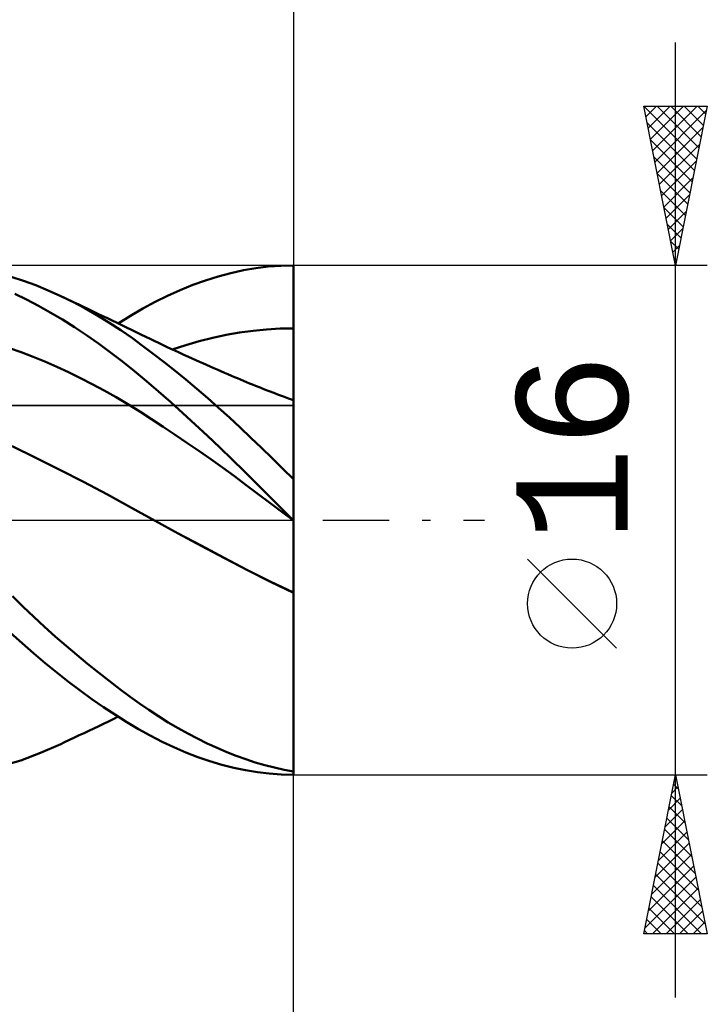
# Model space of a CAD drawing. Header units: millimetres. Extents: x -65 to 113, y -43 to 45.
# Tile 5 of 7: x 51 to 73, y -15 to 16. Entities that reach past the tile are written whole.
import ezdxf
from ezdxf.enums import TextEntityAlignment as Align

# ---------------------------------------------------------------- set-up
doc = ezdxf.new("R2010")
doc.units = ezdxf.units.MM
doc.header["$LTSCALE"] = 5.2
doc.linetypes.add('LONGDASH_DASH', pattern=[0.85, 0.4, -0.2, 0.05, -0.2])
for name, color, linetype in [('1', 4, 'CONTINUOUS'), ('2', 7, 'CONTINUOUS'), ('4', 2, 'LONGDASH_DASH'), ('CUT', 1, 'CONTINUOUS'), ('NOCUT', 7, 'CONTINUOUS'), ('SK2', 7, 'CONTINUOUS'), ('SK4', 2, 'LONGDASH_DASH')]:
    doc.layers.add(name, color=color, linetype=linetype)
doc.styles.get("Standard").update_dxf_attribs({"font": 'Monospac821 BT'})

msp = doc.modelspace()

# ---------------------------------------------------------------- linework, layer by layer
at = {"layer": '1', "color": 4, "linetype": 'CONTINUOUS', "lineweight": 50}
for p, q in [((57.63, 7.653), (58.027, 7.759)), ((58.027, 7.759), (58.419, 7.846)), ((58.419, 7.846), (58.809, 7.914)), ((58.809, 7.914), (59.204, 7.962)), ((59.204, 7.962), (59.602, 7.991)), ((59.602, 7.991), (60, 8)), ((59.998, 7.149), (60, 7.995)), ((59.999, 7.713), (60, 7.995)), ((60, 7.999), (60, 8)), ((60, 7.998), (60, 7.999)), ((60, 7.997), (60, 7.998)), ((60, 7.997), (60, 7.997)), ((60, 7.996), (60, 7.997)), ((60, 7.995), (60, 7.996)), ((60, 7.995), (60, 7.995)), ((60, 7.713), (60, 7.995)), ((51.515, 7.517), (51.121, 7.645)), ((51.901, 7.375), (51.515, 7.517)), ((56.834, 7.386), (57.233, 7.529)), ((57.233, 7.529), (57.63, 7.653)), ((59.998, 7.149), (59.999, 7.713)), ((60, 7.431), (60, 7.713)), ((60, 7.149), (60, 7.431)), ((52.289, 7.215), (51.901, 7.375)), ((52.679, 7.039), (52.289, 7.215)), ((56.038, 7.047), (56.436, 7.225)), ((56.436, 7.225), (56.834, 7.386)), ((59.997, 6.867), (59.998, 7.149)), ((59.997, 6.867), (59.998, 7.149)), ((60, 6.867), (60, 7.149)), ((51.609, 6.929), (51.239, 7.108)), ((51.979, 6.734), (51.609, 6.929)), ((53.057, 6.853), (52.679, 7.039)), ((52.8, 6.982), (52.679, 7.039)), ((52.95, 6.911), (52.8, 6.982)), ((53.1, 6.84), (52.95, 6.911)), ((53.436, 6.652), (53.057, 6.853)), ((53.25, 6.768), (53.1, 6.84)), ((55.256, 6.642), (55.645, 6.852)), ((55.645, 6.852), (56.038, 7.047)), ((59.997, 6.585), (59.997, 6.867)), ((59.997, 6.585), (59.997, 6.867)), ((60, 6.585), (60, 6.867)), ((52.353, 6.524), (51.979, 6.734)), ((52.731, 6.3), (52.353, 6.524)), ((53.4, 6.697), (53.25, 6.768)), ((53.55, 6.625), (53.4, 6.697)), ((53.814, 6.436), (53.436, 6.652)), ((53.7, 6.554), (53.55, 6.625)), ((53.85, 6.482), (53.7, 6.554)), ((54.87, 6.416), (55.256, 6.642)), ((59.996, 6.303), (59.997, 6.585)), ((59.996, 6.303), (59.997, 6.585)), ((60, 6.303), (60, 6.585)), ((53.11, 6.061), (52.731, 6.3)), ((54.191, 6.206), (53.814, 6.436)), ((54, 6.41), (53.85, 6.482)), ((54.15, 6.338), (54, 6.41)), ((54.3, 6.265), (54.15, 6.338)), ((54.567, 5.962), (54.191, 6.206)), ((54.45, 6.193), (54.3, 6.265)), ((54.6, 6.12), (54.45, 6.193)), ((54.484, 6.176), (54.87, 6.416)), ((59.996, 6.022), (59.996, 6.303)), ((59.996, 6.022), (59.996, 6.303)), ((60, 6.022), (60, 6.303)), ((53.489, 5.809), (53.11, 6.061)), ((54.931, 5.71), (54.567, 5.962)), ((54.75, 6.047), (54.6, 6.12)), ((54.9, 5.974), (54.75, 6.047)), ((55.05, 5.901), (54.9, 5.974)), ((55.2, 5.828), (55.05, 5.901)), ((57.88, 5.815), (58.303, 5.89)), ((58.303, 5.89), (58.726, 5.949)), ((58.726, 5.949), (59.149, 5.99)), ((59.149, 5.99), (59.572, 6.014)), ((59.572, 6.014), (59.996, 6.022)), ((59.995, 5.918), (59.996, 6.022)), ((59.995, 5.961), (59.996, 6.022)), ((59.995, 5.9), (59.995, 5.961)), ((59.995, 5.814), (59.995, 5.918)), ((59.995, 5.84), (59.995, 5.9)), ((59.997, 6.022), (59.996, 6.022)), ((59.996, 6.022), (59.996, 6.022)), ((59.998, 6.022), (59.997, 6.022)), ((59.999, 6.022), (59.998, 6.022)), ((59.999, 6.022), (59.999, 6.022)), ((60, 6.022), (59.999, 6.022)), ((60, 5.918), (60, 6.022)), ((60, 5.814), (60, 5.918)), ((53.868, 5.544), (53.489, 5.809)), ((55.253, 5.477), (54.931, 5.71)), ((55.357, 5.752), (55.2, 5.828)), ((55.488, 5.69), (55.357, 5.752)), ((55.618, 5.628), (55.488, 5.69)), ((55.748, 5.566), (55.618, 5.628)), ((56.61, 5.497), (57.033, 5.619)), ((57.033, 5.619), (57.456, 5.725)), ((57.456, 5.725), (57.88, 5.815)), ((59.994, 5.556), (59.995, 5.66)), ((59.994, 5.508), (59.995, 5.61)), ((59.995, 5.78), (59.995, 5.84)), ((59.995, 5.712), (59.995, 5.814)), ((59.995, 5.72), (59.995, 5.78)), ((59.995, 5.66), (59.995, 5.72)), ((59.995, 5.61), (59.995, 5.712)), ((60, 5.711), (60, 5.814)), ((60, 5.609), (60, 5.711)), ((60, 5.507), (60, 5.609)), ((51.441, 5.272), (51.069, 5.403)), ((51.813, 5.129), (51.441, 5.272)), ((54.246, 5.267), (53.868, 5.544)), ((54.622, 4.977), (54.246, 5.267)), ((55.589, 5.225), (55.253, 5.477)), ((55.879, 5.505), (55.748, 5.566)), ((56.009, 5.444), (55.879, 5.505)), ((56.14, 5.383), (56.009, 5.444)), ((56.27, 5.323), (56.14, 5.383)), ((56.187, 5.361), (56.61, 5.497)), ((56.4, 5.263), (56.27, 5.323)), ((56.55, 5.194), (56.4, 5.263)), ((59.994, 5.454), (59.994, 5.556)), ((59.994, 5.408), (59.994, 5.508)), ((59.994, 5.352), (59.994, 5.454)), ((59.994, 5.309), (59.994, 5.408)), ((59.994, 5.252), (59.994, 5.352)), ((59.994, 5.211), (59.994, 5.309)), ((60, 5.407), (60, 5.507)), ((60, 5.308), (60, 5.407)), ((60, 5.21), (60, 5.308)), ((52.185, 4.977), (51.813, 5.129)), ((52.557, 4.814), (52.185, 4.977)), ((54.997, 4.675), (54.622, 4.977)), ((55.93, 4.962), (55.589, 5.225)), ((56.273, 4.69), (55.93, 4.962)), ((56.7, 5.126), (56.55, 5.194)), ((56.813, 5.075), (56.7, 5.126)), ((56.925, 5.025), (56.813, 5.075)), ((57.038, 4.974), (56.925, 5.025)), ((57.15, 4.924), (57.038, 4.974)), ((59.993, 5.115), (59.994, 5.211)), ((59.993, 5.057), (59.994, 5.154)), ((59.993, 5.021), (59.993, 5.115)), ((59.993, 4.962), (59.993, 5.057)), ((59.993, 4.929), (59.993, 5.021)), ((59.993, 4.87), (59.993, 4.962)), ((59.994, 5.154), (59.994, 5.252)), ((60, 5.114), (60, 5.21)), ((60, 5.019), (60, 5.114)), ((60, 4.927), (60, 5.019)), ((52.929, 4.642), (52.557, 4.814)), ((53.301, 4.46), (52.929, 4.642)), ((55.372, 4.361), (54.997, 4.675)), ((56.616, 4.411), (56.273, 4.69)), ((57.263, 4.874), (57.15, 4.924)), ((57.375, 4.825), (57.263, 4.874)), ((57.488, 4.775), (57.375, 4.825)), ((57.6, 4.726), (57.488, 4.775)), ((57.711, 4.678), (57.6, 4.726)), ((57.822, 4.63), (57.711, 4.678)), ((59.992, 4.668), (59.993, 4.752)), ((59.992, 4.609), (59.993, 4.694)), ((59.992, 4.586), (59.992, 4.668)), ((59.993, 4.839), (59.993, 4.929)), ((59.993, 4.781), (59.993, 4.87)), ((59.993, 4.752), (59.993, 4.839)), ((59.993, 4.694), (59.993, 4.781)), ((60, 4.837), (60, 4.927)), ((60, 4.75), (60, 4.837)), ((60, 4.665), (60, 4.75)), ((60, 4.583), (60, 4.665)), ((53.673, 4.269), (53.301, 4.46)), ((55.751, 4.037), (55.372, 4.361)), ((56.959, 4.123), (56.616, 4.411)), ((57.933, 4.582), (57.822, 4.63)), ((58.044, 4.535), (57.933, 4.582)), ((58.138, 4.494), (58.044, 4.535)), ((58.233, 4.454), (58.138, 4.494)), ((58.327, 4.414), (58.233, 4.454)), ((58.422, 4.374), (58.327, 4.414)), ((58.517, 4.335), (58.422, 4.374)), ((58.611, 4.295), (58.517, 4.335)), ((59.992, 4.528), (59.992, 4.609)), ((59.992, 4.507), (59.992, 4.586)), ((59.992, 4.45), (59.992, 4.528)), ((59.992, 4.431), (59.992, 4.507)), ((59.992, 4.375), (59.992, 4.45)), ((59.992, 4.358), (59.992, 4.431)), ((59.992, 4.303), (59.992, 4.375)), ((59.992, 4.288), (59.992, 4.358)), ((60, 4.504), (60, 4.583)), ((60, 4.428), (60, 4.504)), ((60, 4.355), (60, 4.428)), ((60, 4.285), (60, 4.355)), ((54.045, 4.068), (53.673, 4.269)), ((54.417, 3.858), (54.045, 4.068)), ((56.135, 3.702), (55.751, 4.037)), ((57.302, 3.828), (56.959, 4.123)), ((58.706, 4.256), (58.611, 4.295)), ((58.8, 4.218), (58.706, 4.256)), ((58.943, 4.16), (58.8, 4.218)), ((59.086, 4.104), (58.943, 4.16)), ((59.229, 4.048), (59.086, 4.104)), ((59.372, 3.993), (59.229, 4.048)), ((59.991, 4.112), (59.992, 4.172)), ((59.991, 4.103), (59.992, 4.161)), ((59.991, 4.056), (59.991, 4.112)), ((59.991, 4.048), (59.991, 4.103)), ((59.991, 4.004), (59.991, 4.056)), ((59.991, 3.998), (59.991, 4.048)), ((59.992, 4.236), (59.992, 4.303)), ((59.992, 4.223), (59.992, 4.288)), ((59.992, 4.172), (59.992, 4.236)), ((59.992, 4.161), (59.992, 4.223)), ((60, 4.22), (60, 4.285)), ((60, 4.158), (60, 4.22)), ((60, 4.099), (60, 4.158)), ((60, 4.045), (60, 4.099)), ((60, 3.995), (60, 4.045)), ((54.789, 3.637), (54.417, 3.858)), ((57.643, 3.526), (57.302, 3.828)), ((59.527, 3.935), (59.372, 3.993)), ((59.682, 3.877), (59.527, 3.935)), ((59.837, 3.821), (59.682, 3.877)), ((59.993, 3.766), (59.837, 3.821)), ((59.991, 3.957), (59.991, 4.004)), ((59.991, 3.952), (59.991, 3.998)), ((59.991, 3.913), (59.991, 3.957)), ((59.991, 3.91), (59.991, 3.952)), ((59.991, 3.875), (59.991, 3.913)), ((59.991, 3.872), (59.991, 3.91)), ((59.991, 3.841), (59.991, 3.875)), ((59.991, 3.839), (59.991, 3.872)), ((59.991, 3.811), (59.991, 3.841)), ((59.991, 3.81), (59.991, 3.839)), ((59.991, 3.786), (59.991, 3.811)), ((59.991, 3.786), (59.991, 3.81)), ((59.991, 3.766), (59.991, 3.786)), ((59.991, 3.766), (59.991, 3.786)), ((59.993, 3.756), (59.993, 3.766)), ((59.993, 3.756), (59.993, 3.766)), ((59.994, 3.765), (59.993, 3.766)), ((59.994, 3.729), (59.993, 3.756)), ((59.994, 3.729), (59.993, 3.756)), ((59.995, 3.765), (59.994, 3.765)), ((59.994, 3.683), (59.994, 3.729)), ((59.994, 3.683), (59.994, 3.729)), ((59.996, 3.764), (59.995, 3.765)), ((59.998, 3.764), (59.996, 3.764)), ((59.999, 3.763), (59.998, 3.764)), ((60, 3.763), (59.999, 3.763)), ((60, 3.949), (60, 3.995)), ((60, 3.906), (60, 3.949)), ((60, 3.869), (60, 3.906)), ((60, 3.836), (60, 3.869)), ((60, 3.807), (60, 3.836)), ((60, 3.783), (60, 3.807)), ((60, 3.763), (60, 3.783)), ((60, -8), (60, 3.763)), ((55.161, 3.407), (54.789, 3.637)), ((55.532, 3.17), (55.161, 3.407)), ((56.522, 3.358), (56.135, 3.702)), ((57.982, 3.218), (57.643, 3.526)), ((59.994, 3.619), (59.994, 3.683)), ((59.994, 3.619), (59.994, 3.683)), ((59.995, 3.537), (59.994, 3.619)), ((59.995, 3.537), (59.994, 3.619)), ((59.995, 3.437), (59.995, 3.537)), ((59.995, 3.437), (59.995, 3.537)), ((59.996, 3.32), (59.995, 3.437)), ((59.996, 3.319), (59.995, 3.437)), ((55.904, 2.929), (55.532, 3.17)), ((56.909, 3.005), (56.522, 3.358)), ((58.316, 2.906), (57.982, 3.218)), ((59.996, 3.186), (59.996, 3.32)), ((59.996, 3.185), (59.996, 3.319)), ((59.997, 3.035), (59.996, 3.186)), ((59.997, 3.035), (59.996, 3.185)), ((56.276, 2.682), (55.904, 2.929)), ((57.297, 2.646), (56.909, 3.005)), ((58.65, 2.588), (58.316, 2.906)), ((59.997, 2.868), (59.997, 3.035)), ((59.997, 2.868), (59.997, 3.035)), ((59.998, 2.685), (59.997, 2.868)), ((59.998, 2.685), (59.997, 2.868)), ((56.648, 2.431), (56.276, 2.682)), ((57.683, 2.279), (57.297, 2.646)), ((58.985, 2.266), (58.65, 2.588)), ((59.998, 2.486), (59.998, 2.685)), ((59.998, 2.487), (59.998, 2.685)), ((59.998, 2.274), (59.998, 2.487)), ((59.998, 2.273), (59.998, 2.486)), ((51.899, 1.958), (51.149, 2.321)), ((57.02, 2.175), (56.648, 2.431)), ((57.392, 1.913), (57.02, 2.175)), ((58.068, 1.907), (57.683, 2.279)), ((59.323, 1.94), (58.985, 2.266)), ((59.999, 2.047), (59.998, 2.274)), ((59.999, 2.046), (59.998, 2.273)), ((52.65, 1.582), (51.899, 1.958)), ((57.764, 1.647), (57.392, 1.913)), ((58.449, 1.531), (58.068, 1.907)), ((59.661, 1.611), (59.323, 1.94)), ((59.999, 1.806), (59.999, 2.047)), ((59.999, 1.806), (59.999, 2.046)), ((53.4, 1.196), (52.65, 1.582)), ((58.136, 1.375), (57.764, 1.647)), ((60, 1.281), (59.661, 1.611)), ((60, 1.554), (59.999, 1.806)), ((60, 1.554), (59.999, 1.806)), ((60, 1.289), (60, 1.554)), ((60, 1.289), (60, 1.554)), ((58.508, 1.097), (58.136, 1.375)), ((58.829, 1.152), (58.449, 1.531)), ((54.151, 0.799), (53.4, 1.196)), ((58.88, 0.817), (58.508, 1.097)), ((59.213, 0.769), (58.829, 1.152)), ((54.901, 0.389), (54.151, 0.799)), ((59.252, 0.538), (58.88, 0.817)), ((59.599, 0.384), (59.213, 0.769)), ((55.651, -0.025), (54.901, 0.389)), ((59.624, 0.26), (59.252, 0.538)), ((59.986, 0), (59.599, 0.384)), ((59.996, -0.018), (59.624, 0.26)), ((59.988, -0.002), (59.986, 0)), ((56.375, -0.419), (55.651, -0.025)), ((56.372, -0.417), (55.651, -0.025)), ((59.99, -0.004), (59.988, -0.002)), ((59.992, -0.006), (59.99, -0.004)), ((59.994, -0.008), (59.992, -0.006)), ((59.993, -0.201), (59.994, -0.163)), ((59.993, -0.201), (59.994, -0.163)), ((59.993, -0.243), (59.993, -0.201)), ((59.993, -0.243), (59.993, -0.201)), ((59.993, -0.289), (59.993, -0.243)), ((59.993, -0.289), (59.993, -0.243)), ((59.993, -0.339), (59.993, -0.289)), ((59.993, -0.339), (59.993, -0.289)), ((59.996, -0.01), (59.994, -0.008)), ((59.994, -0.076), (59.995, -0.055)), ((59.994, -0.076), (59.995, -0.055)), ((59.994, -0.101), (59.994, -0.076)), ((59.994, -0.101), (59.994, -0.076)), ((59.994, -0.13), (59.994, -0.101)), ((59.994, -0.13), (59.994, -0.101)), ((59.994, -0.163), (59.994, -0.13)), ((59.994, -0.163), (59.994, -0.13)), ((59.995, -0.021), (59.996, -0.018)), ((59.995, -0.021), (59.996, -0.018)), ((59.995, -0.028), (59.995, -0.021)), ((59.995, -0.028), (59.995, -0.021)), ((59.995, -0.039), (59.995, -0.028)), ((59.995, -0.039), (59.995, -0.028)), ((59.995, -0.055), (59.995, -0.039)), ((59.995, -0.055), (59.995, -0.039)), ((59.998, -0.012), (59.996, -0.01)), ((59.996, -0.017), (59.997, -0.017)), ((59.996, -0.017), (59.997, -0.017)), ((59.996, -0.018), (59.996, -0.017)), ((59.996, -0.018), (59.996, -0.017)), ((59.996, -0.019), (59.996, -0.018)), ((59.997, -0.019), (59.996, -0.019)), ((59.997, -0.016), (59.998, -0.015)), ((59.997, -0.016), (59.998, -0.015)), ((59.997, -0.017), (59.997, -0.016)), ((59.997, -0.017), (59.997, -0.016)), ((59.998, -0.02), (59.997, -0.019)), ((60, -0.014), (59.998, -0.012)), ((59.998, -0.015), (59.999, -0.015)), ((59.998, -0.015), (59.999, -0.015)), ((59.999, -0.02), (59.998, -0.02)), ((59.999, -0.014), (60, -0.014)), ((59.999, -0.014), (60, -0.014)), ((59.999, -0.015), (59.999, -0.014)), ((59.999, -0.015), (59.999, -0.014)), ((59.999, -0.021), (59.999, -0.02)), ((60, -0.021), (59.999, -0.021)), ((57.093, -0.804), (56.372, -0.417)), ((57.098, -0.808), (56.375, -0.419)), ((59.992, -0.512), (59.993, -0.45)), ((59.992, -0.512), (59.993, -0.45)), ((59.992, -0.577), (59.992, -0.512)), ((59.992, -0.577), (59.992, -0.512)), ((59.992, -0.645), (59.992, -0.577)), ((59.992, -0.645), (59.992, -0.577)), ((59.993, -0.393), (59.993, -0.339)), ((59.993, -0.393), (59.993, -0.339)), ((59.993, -0.45), (59.993, -0.393)), ((59.993, -0.45), (59.993, -0.393)), ((57.814, -1.186), (57.093, -0.804)), ((57.822, -1.192), (57.098, -0.808)), ((59.992, -0.717), (59.992, -0.645)), ((59.992, -0.717), (59.992, -0.645)), ((59.992, -0.791), (59.992, -0.717)), ((59.992, -0.791), (59.992, -0.717)), ((59.992, -0.869), (59.992, -0.791)), ((59.992, -0.869), (59.992, -0.791)), ((59.992, -0.95), (59.992, -0.869)), ((59.992, -0.95), (59.992, -0.869)), ((58.532, -1.562), (57.814, -1.186)), ((58.545, -1.572), (57.822, -1.192)), ((59.991, -1.033), (59.992, -0.95)), ((59.991, -1.033), (59.992, -0.95)), ((59.991, -1.118), (59.991, -1.033)), ((59.991, -1.118), (59.991, -1.033)), ((59.991, -1.206), (59.991, -1.118)), ((59.991, -1.206), (59.991, -1.118)), ((59.991, -1.297), (59.991, -1.206)), ((59.991, -1.297), (59.991, -1.206)), ((59.991, -1.389), (59.991, -1.297)), ((59.991, -1.389), (59.991, -1.297)), ((59.991, -1.483), (59.991, -1.389)), ((59.991, -1.483), (59.991, -1.389)), ((59.991, -1.579), (59.991, -1.483)), ((59.991, -1.579), (59.991, -1.483)), ((59.258, -1.929), (58.532, -1.562)), ((59.268, -1.937), (58.545, -1.572)), ((59.991, -1.676), (59.991, -1.579)), ((59.991, -1.676), (59.991, -1.579)), ((59.991, -1.774), (59.991, -1.676)), ((59.991, -1.775), (59.991, -1.676)), ((59.991, -1.874), (59.991, -1.774)), ((59.991, -1.874), (59.991, -1.775)), ((59.992, -2.278), (59.258, -1.929)), ((59.992, -2.282), (59.268, -1.937)), ((59.991, -1.974), (59.991, -1.874)), ((59.991, -1.974), (59.991, -1.874)), ((59.992, -2.075), (59.991, -1.974)), ((59.992, -2.075), (59.991, -1.974)), ((59.992, -2.176), (59.992, -2.075)), ((59.992, -2.176), (59.992, -2.075)), ((51.502, -2.724), (51.16, -2.396)), ((59.992, -2.278), (59.992, -2.176)), ((59.992, -2.278), (59.992, -2.176)), ((59.992, -2.28), (59.992, -2.278)), ((59.992, -2.279), (59.992, -2.278)), ((59.993, -2.279), (59.992, -2.278)), ((59.992, -2.28), (59.992, -2.279)), ((59.992, -2.282), (59.992, -2.28)), ((59.992, -2.281), (59.992, -2.28)), ((59.992, -2.28), (59.992, -2.28)), ((59.992, -2.282), (59.992, -2.281)), ((59.992, -2.618), (59.992, -2.282)), ((59.992, -2.618), (59.992, -2.282)), ((59.992, -2.282), (59.992, -2.282)), ((59.992, -2.282), (59.992, -2.282)), ((59.993, -2.283), (59.992, -2.282)), ((59.995, -2.279), (59.993, -2.279)), ((59.995, -2.284), (59.993, -2.283)), ((59.996, -2.28), (59.995, -2.279)), ((59.996, -2.284), (59.995, -2.284)), ((59.997, -2.281), (59.996, -2.28)), ((59.997, -2.285), (59.996, -2.284)), ((60, -2.282), (59.997, -2.281)), ((59.999, -2.285), (59.997, -2.285)), ((60, -2.286), (59.999, -2.285)), ((51.836, -3.04), (51.502, -2.724)), ((59.993, -2.954), (59.992, -2.618)), ((59.993, -2.954), (59.992, -2.618)), ((52.172, -3.35), (51.836, -3.04)), ((59.993, -3.29), (59.993, -2.954)), ((59.993, -3.289), (59.993, -2.954)), ((52.51, -3.653), (52.172, -3.35)), ((59.994, -3.623), (59.993, -3.289)), ((59.994, -3.624), (59.993, -3.29)), ((51.464, -3.871), (51.103, -3.548)), ((52.848, -3.948), (52.51, -3.653)), ((59.994, -3.955), (59.994, -3.623)), ((59.994, -3.956), (59.994, -3.624)), ((51.824, -4.186), (51.464, -3.871)), ((53.186, -4.237), (52.848, -3.948)), ((59.995, -4.284), (59.994, -3.955)), ((59.995, -4.285), (59.994, -3.956)), ((52.186, -4.492), (51.824, -4.186)), ((53.525, -4.517), (53.186, -4.237)), ((59.995, -4.61), (59.995, -4.284)), ((59.995, -4.611), (59.995, -4.285)), ((52.553, -4.791), (52.186, -4.492)), ((53.862, -4.79), (53.525, -4.517)), ((59.995, -4.931), (59.995, -4.61)), ((59.995, -4.932), (59.995, -4.611)), ((52.922, -5.079), (52.553, -4.791)), ((54.199, -5.054), (53.862, -4.79)), ((59.996, -5.246), (59.995, -4.931)), ((59.996, -5.247), (59.995, -4.932)), ((53.291, -5.356), (52.922, -5.079)), ((54.535, -5.311), (54.199, -5.054)), ((59.996, -5.554), (59.996, -5.246)), ((59.996, -5.554), (59.996, -5.247)), ((53.66, -5.622), (53.291, -5.356)), ((54.866, -5.556), (54.535, -5.311)), ((55.156, -5.764), (54.866, -5.556)), ((59.997, -5.854), (59.996, -5.554)), ((59.997, -5.854), (59.996, -5.554)), ((54.029, -5.877), (53.66, -5.622)), ((54.396, -6.12), (54.029, -5.877)), ((55.452, -5.967), (55.156, -5.764)), ((59.997, -6.146), (59.997, -5.854)), ((59.997, -6.145), (59.997, -5.854)), ((54.331, -6.25), (54.484, -6.176)), ((54.762, -6.35), (54.396, -6.12)), ((55.756, -6.166), (55.452, -5.967)), ((56.061, -6.355), (55.756, -6.166)), ((59.998, -6.428), (59.997, -6.145)), ((59.998, -6.429), (59.997, -6.146)), ((53.72, -6.544), (53.873, -6.471)), ((53.873, -6.471), (54.026, -6.398)), ((54.026, -6.398), (54.179, -6.324)), ((54.179, -6.324), (54.331, -6.25)), ((55.127, -6.568), (54.762, -6.35)), ((56.368, -6.536), (56.061, -6.355)), ((59.998, -6.701), (59.998, -6.428)), ((59.998, -6.702), (59.998, -6.429)), ((53.109, -6.836), (53.261, -6.763)), ((53.261, -6.763), (53.414, -6.69)), ((53.414, -6.69), (53.567, -6.617)), ((53.567, -6.617), (53.72, -6.544)), ((55.493, -6.772), (55.127, -6.568)), ((55.864, -6.963), (55.493, -6.772)), ((56.674, -6.706), (56.368, -6.536)), ((56.981, -6.867), (56.674, -6.706)), ((59.998, -6.964), (59.998, -6.701)), ((59.998, -6.965), (59.998, -6.702)), ((52.048, -7.316), (52.679, -7.039)), ((52.679, -7.039), (52.802, -6.981)), ((52.802, -6.981), (52.956, -6.908)), ((52.956, -6.908), (53.109, -6.836)), ((56.239, -7.139), (55.864, -6.963)), ((57.287, -7.018), (56.981, -6.867)), ((57.593, -7.159), (57.287, -7.018)), ((59.999, -7.215), (59.998, -6.964)), ((59.999, -7.215), (59.998, -6.965)), ((51.422, -7.549), (52.048, -7.316)), ((56.615, -7.3), (56.239, -7.139)), ((56.993, -7.445), (56.615, -7.3)), ((57.896, -7.289), (57.593, -7.159)), ((58.195, -7.408), (57.896, -7.289)), ((58.494, -7.517), (58.195, -7.408)), ((59.999, -7.453), (59.999, -7.215)), ((59.999, -7.453), (59.999, -7.215)), ((50.794, -7.735), (51.422, -7.549)), ((57.37, -7.574), (56.993, -7.445)), ((57.746, -7.686), (57.37, -7.574)), ((58.121, -7.782), (57.746, -7.686)), ((58.792, -7.615), (58.494, -7.517)), ((59.093, -7.702), (58.792, -7.615)), ((59.395, -7.778), (59.093, -7.702)), ((60, -7.678), (59.999, -7.453)), ((60, -7.678), (59.999, -7.453)), ((60, -7.89), (60, -7.678)), ((60, -7.89), (60, -7.678)), ((58.491, -7.86), (58.121, -7.782)), ((58.861, -7.921), (58.491, -7.86)), ((59.235, -7.965), (58.861, -7.921)), ((59.612, -7.991), (59.235, -7.965)), ((59.697, -7.843), (59.395, -7.778)), ((59.989, -8), (59.612, -7.991)), ((60, -7.897), (59.697, -7.843)), ((59.986, -8), (60, -8))]:
    msp.add_line(p, q, dxfattribs=at)
at = {"layer": '2', "color": 7, "linetype": 'CONTINUOUS', "lineweight": 25}
for p, q in [((60, 31), (60, 8)), ((72, -15), (72, 15)), ((72, 8), (71, 13)), ((71, 13), (73, 13)), ((71.004, 13), (72.667, 11.337)), ((71.067, 12.663), (71.404, 13)), ((71.138, 12.31), (71.828, 13)), ((71.209, 11.956), (72.252, 13)), ((71.279, 11.603), (72.677, 13)), ((71.429, 13), (72.738, 11.69)), ((71.853, 13), (72.809, 12.044)), ((73, 13), (72, 8)), ((72.277, 13), (72.88, 12.398)), ((72.701, 13), (72.95, 12.751)), ((71.35, 11.249), (72.975, 12.874)), ((71.105, 12.475), (72.597, 10.983)), ((71.421, 10.896), (72.869, 12.343)), ((71.211, 11.945), (72.526, 10.63)), ((71.492, 10.542), (72.763, 11.813)), ((71.317, 11.414), (72.455, 10.276)), ((71.562, 10.189), (72.657, 11.283)), ((71.423, 10.884), (72.385, 9.923)), ((71.633, 9.835), (72.55, 10.752)), ((71.529, 10.354), (72.314, 9.569)), ((71.704, 9.481), (72.444, 10.222)), ((71.635, 9.823), (72.243, 9.216)), ((71.774, 9.128), (72.338, 9.692)), ((71.741, 9.293), (72.172, 8.862)), ((71.845, 8.774), (72.232, 9.161)), ((71.847, 8.763), (72.102, 8.508)), ((71.916, 8.421), (72.126, 8.631)), ((71.954, 8.232), (72.031, 8.155)), ((71.987, 8.067), (72.02, 8.101)), ((73, 8), (60, 8)), ((60, -31), (60, 0)), ((70.15, -4.025), (67.35, -1.225)), ((60, -8), (73, -8)), ((71, -13), (72, -8)), ((71.99, -8.049), (72.007, -8.033)), ((72, -8), (73, -13)), ((71.94, -8.3), (72.09, -8.45)), ((71.869, -8.654), (72.196, -8.981)), ((71.884, -8.579), (72.077, -8.386)), ((71.778, -9.11), (72.148, -8.74)), ((71.672, -9.64), (72.219, -9.093)), ((71.799, -9.007), (72.302, -9.511)), ((71.566, -10.17), (72.289, -9.447)), ((71.728, -9.361), (72.408, -10.041)), ((71.46, -10.701), (72.36, -9.8)), ((71.657, -9.715), (72.514, -10.572)), ((71.354, -11.231), (72.431, -10.154)), ((71.586, -10.068), (72.62, -11.102)), ((71.248, -11.761), (72.502, -10.508)), ((71.516, -10.422), (72.726, -11.632)), ((71.445, -10.775), (72.833, -12.163)), ((71.142, -12.292), (72.572, -10.861)), ((71.374, -11.129), (72.939, -12.693)), ((71.036, -12.822), (72.643, -11.215)), ((71.282, -13), (72.714, -11.568)), ((71.304, -11.482), (72.821, -13)), ((71.233, -11.836), (72.397, -13)), ((71.706, -13), (72.784, -11.922)), ((71.162, -12.189), (71.973, -13)), ((72.13, -13), (72.855, -12.275)), ((71.091, -12.543), (71.548, -13)), ((72.555, -13), (72.926, -12.629)), ((71.021, -12.897), (71.124, -13)), ((72.979, -13), (72.996, -12.982)), ((73, -13), (71, -13))]:
    msp.add_line(p, q, dxfattribs=at)
msp.add_circle((68.75, -2.625), 1.4, dxfattribs=at)
at = {"layer": '4', "color": 2, "linetype": 'LONGDASH_DASH', "lineweight": 25}
msp.add_line((0, 0), (60, 0), dxfattribs=at)
at = {"layer": 'CUT', "color": 1, "linetype": 'CONTINUOUS', "lineweight": 25}
for p, q in [((60, 8), (36, 8)), ((59.99, 3.6), (60, 7.995)), ((60, 7.995), (60, 8)), ((36.01, 3.6), (59.99, 3.6))]:
    msp.add_line(p, q, dxfattribs=at)
at = {"layer": 'NOCUT', "color": 7, "linetype": 'CONTINUOUS', "lineweight": 25}
for p, q in [((60, 7.995), (59.99, 3.6)), ((60, 0), (60, 7.995)), ((59.99, 3.6), (36.01, 3.6)), ((0, 0), (60, 0))]:
    msp.add_line(p, q, dxfattribs=at)
at = {"layer": 'SK2', "color": 7, "linetype": 'CONTINUOUS', "lineweight": 25}
msp.add_line((60, 41), (60, 0), dxfattribs=at)
at = {"layer": 'SK4', "color": 2, "linetype": 'LONGDASH_DASH', "lineweight": 25}
msp.add_line((-54, 0), (66, 0), dxfattribs=at)

# ---------------------------------------------------------------- texts
at = {"layer": '2', "color": 7, "linetype": 'CONTINUOUS', "lineweight": 25}
msp.add_text('16', height=3.5, rotation=90, dxfattribs=at).set_placement((70.5, 2.275), align=Align.CENTER)

doc.saveas('drawing.dxf')
